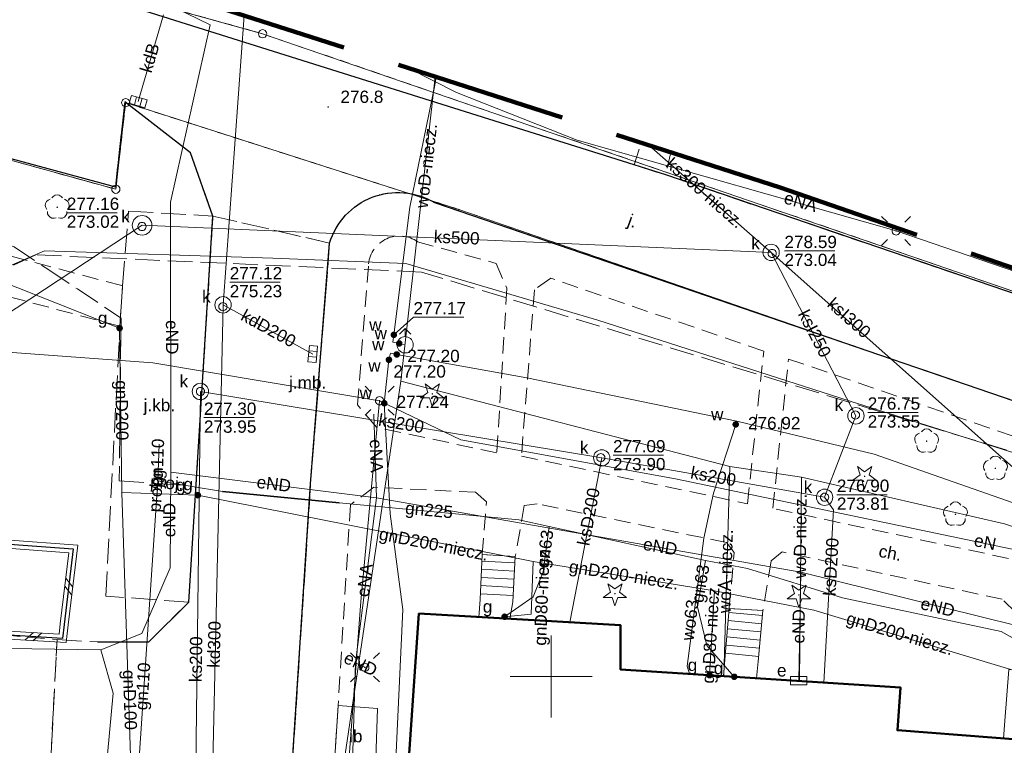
# Model space of a CAD drawing. Extents: x 0 to 6569664, y 0 to 5584502.
# Tile 46 of 64: x 6568418 to 6568478, y 5584196 to 5584240. Entities that reach past the tile are written whole.
import ezdxf
from ezdxf.enums import TextEntityAlignment as Align

# ---------------------------------------------------------------- set-up
doc = ezdxf.new("R2010")
doc.units = 0
for name, pattern in [('PRZER1-1', [1, 0.5, -0.5]), ('PRZER2-1', [1.5, 1, -0.5]), ('PRZER3-1', [2, 1.5, -0.5])]:
    doc.linetypes.add(name, pattern=pattern)
doc.layers.get('0').update_dxf_attribs({"linetype": 'CONTINUOUS'})
for name, color, linetype, lineweight in [('EGBS', 7, 'CONTINUOUS', 18), ('EGBU', 7, 'CONTINUOUS', 50), ('EGDE', 7, 'CONTINUOUS', 18), ('EGPG', 7, 'CONTINUOUS', 18), ('GUPPRZ_O', 7, 'CONTINUOUS', 18), ('OTDI', 7, 'CONTINUOUS', 18), ('OTDI_O', 7, 'CONTINUOUS', 18), ('OTDM', 7, 'CONTINUOUS', 25), ('OTDN', 7, 'CONTINUOUS', 18), ('OTKC', 7, 'CONTINUOUS', 18), ('OTKC_O', 7, 'CONTINUOUS', 18), ('OTKJ', 7, 'CONTINUOUS', 18), ('OTKJ_O', 7, 'CONTINUOUS', 18), ('OTKK', 7, 'CONTINUOUS', 25), ('OTRN', 7, 'CONTINUOUS', 13), ('OTRN_O', 7, 'CONTINUOUS', 13), ('ramka sekcji', 7, 'CONTINUOUS', 18), ('SUEO', 7, 'CONTINUOUS', 18), ('SULO', 7, 'CONTINUOUS', 35), ('SUPK', 7, 'CONTINUOUS', 18), ('SUPW', 7, 'CONTINUOUS', 18), ('SUPW_O', 7, 'CONTINUOUS', 18), ('zakres', 6, 'PRZER3-1', 106)]:
    doc.layers.add(name, color=color, linetype=linetype, lineweight=lineweight)
for name, color, linetype, lineweight, true_color in [('EGUG', 7, 'CONTINUOUS', 18, 0x008000), ('OTZG', 7, 'CONTINUOUS', 18, 0x008000), ('OTZL', 7, 'CONTINUOUS', 18, 0x008000), ('SUEP', 1, 'CONTINUOUS', 18, 0xff0000), ('SUEP_O', 1, 'CONTINUOUS', 18, 0xff0000), ('SUES', 1, 'CONTINUOUS', 18, 0xff0000), ('SUES_O', 1, 'CONTINUOUS', 18, 0xff0000), ('SUGP', 7, 'CONTINUOUS', 18, 0xbfbf00), ('SUGP_O', 7, 'CONTINUOUS', 18, 0xbfbf00), ('SUGU', 7, 'CONTINUOUS', 18, 0xbfbf00), ('SUGU_O', 7, 'CONTINUOUS', 18, 0xbfbf00), ('SUGW', 7, 'CONTINUOUS', 18, 0xbfbf00), ('SUGW_O', 7, 'CONTINUOUS', 18, 0xbfbf00), ('SUKK', 7, 'CONTINUOUS', 18, 0x803300), ('SUKP', 7, 'CONTINUOUS', 18, 0x803300), ('SUKP_O', 7, 'CONTINUOUS', 18, 0x803300), ('SUWH', 5, 'CONTINUOUS', 18, 0x0000ff), ('SUWP', 5, 'CONTINUOUS', 18, 0x0000ff), ('SUWP_O', 5, 'CONTINUOUS', 18, 0x0000ff), ('SUWW', 5, 'CONTINUOUS', 18, 0x0000ff), ('SUWW_O', 5, 'CONTINUOUS', 18, 0x0000ff)]:
    doc.layers.add(name, color=color, linetype=linetype, lineweight=lineweight, true_color=true_color)
doc.styles.add('Arial', font='arial.ttf')

# ---------------------------------------------------------------- blocks, each defined once
blk = doc.blocks.new('D_GSPRDL1')
blk.add_hatch(color=0).paths.add_polyline_path([(0, -0.045), (0.013906, -0.042798), (0.02645, -0.036406), (0.036406, -0.02645), (0.042798, -0.013906), (0.045, 0), (0.042798, 0.013906), (0.036406, 0.02645), (0.02645, 0.036406), (0.013906, 0.042798), (0, 0.045), (-0.013906, 0.042798), (-0.02645, 0.036406), (-0.036406, 0.02645), (-0.042798, 0.013906), (-0.045, 0), (-0.042798, -0.013906), (-0.036406, -0.02645), (-0.02645, -0.036406), (-0.013906, -0.042798)])
at = {"color": 0}
for points in [[(-0.324277, 0.563333), (-0.240553, 0.662679), (-0.127956, 0.727494), (0, 0.75), (0.127956, 0.727494), (0.240553, 0.662679), (0.324277, 0.563333)], [(-0.635969, -0.134326), (-0.70458, -0.024001), (-0.731429, 0.103115), (-0.713292, 0.231763), (-0.652348, 0.346501), (-0.55591, 0.433559), (-0.435555, 0.482485)], [(0.435555, 0.482485), (0.55591, 0.433559), (0.652348, 0.346501), (0.713292, 0.231763), (0.731429, 0.103115), (0.70458, -0.024001), (0.635969, -0.134326)], [(-0.068773, -0.646351), (-0.194901, -0.677512), (-0.324092, -0.663766), (-0.440839, -0.606763), (-0.531129, -0.513345), (-0.584125, -0.394725), (-0.593465, -0.265141)], [(0.593465, -0.265141), (0.584125, -0.394725), (0.531129, -0.513345), (0.440839, -0.606763), (0.324092, -0.663766), (0.194901, -0.677512), (0.068773, -0.646351)]]:
    blk.add_lwpolyline(points, dxfattribs=at)
blk = doc.blocks.new('D_GSPRDI1')
blk.add_hatch(color=0).paths.add_polyline_path([(0, -0.045), (0.013906, -0.042798), (0.02645, -0.036406), (0.036406, -0.02645), (0.042798, -0.013906), (0.045, 0), (0.042798, 0.013906), (0.036406, 0.02645), (0.02645, 0.036406), (0.013906, 0.042798), (0, 0.045), (-0.013906, 0.042798), (-0.02645, 0.036406), (-0.036406, 0.02645), (-0.042798, 0.013906), (-0.045, 0), (-0.042798, -0.013906), (-0.036406, -0.02645), (-0.02645, -0.036406), (-0.013906, -0.042798)])
at = {"color": 0}
blk.add_lwpolyline([(0.272471, 0.088531), (0.713338, -0.231778), (0.168396, -0.231778), (0, -0.750048), (-0.168396, -0.231778), (-0.713338, -0.231778), (-0.272471, 0.088531), (-0.440867, 0.606801), (0, 0.286493), (0.440867, 0.606801)], close=True, dxfattribs=at)
blk = doc.blocks.new('D_GSPWPN1')
blk.add_hatch(color=0).paths.add_polyline_path([(-0.045, 0), (-0.043467, -0.011647), (-0.038971, -0.0225), (-0.03182, -0.03182), (-0.0225, -0.038971), (-0.011647, -0.043467), (0, -0.045), (0.011647, -0.043467), (0.0225, -0.038971), (0.03182, -0.03182), (0.038971, -0.0225), (0.043467, -0.011647), (0.045, 0), (0.043467, 0.011647), (0.038971, 0.0225), (0.03182, 0.03182), (0.0225, 0.038971), (0.011647, 0.043467), (0, 0.045), (-0.011647, 0.043467), (-0.0225, 0.038971), (-0.03182, 0.03182), (-0.038971, 0.0225), (-0.043467, 0.011647)])
blk = doc.blocks.new('D_GUPWZA1')
blk.add_hatch(color=0).paths.add_polyline_path([(-0.2, 0), (-0.193185, -0.051764), (-0.173205, -0.1), (-0.141421, -0.141421), (-0.1, -0.173205), (-0.051764, -0.193185), (0, -0.2), (0.051764, -0.193185), (0.1, -0.173205), (0.141421, -0.141421), (0.173205, -0.1), (0.193185, -0.051764), (0.2, 0), (0.193185, 0.051764), (0.173205, 0.1), (0.141421, 0.141421), (0.1, 0.173205), (0.051764, 0.193185), (0, 0.2), (-0.051764, 0.193185), (-0.1, 0.173205), (-0.141421, 0.141421), (-0.173205, 0.1), (-0.193185, 0.051764)])
blk = doc.blocks.new('D_GUPESE1')
at = {"color": 0}
blk.add_lwpolyline([(-0.5, -0.25), (-0.5, 0.25), (0.5, 0.25), (0.5, -0.25)], close=True, dxfattribs=at)
blk = doc.blocks.new('D_GUPIWZ1_1')
at = {"color": 0}
blk.add_lwpolyline([(0, 0.25), (0.064705, 0.241481), (0.125, 0.216506), (0.176777, 0.176777), (0.216506, 0.125), (0.241481, 0.064705), (0.25, 0), (0.241481, -0.064705), (0.216506, -0.125), (0.176777, -0.176777), (0.125, -0.216506), (0.064705, -0.241481), (0, -0.25), (-0.064705, -0.241481), (-0.125, -0.216506), (-0.176777, -0.176777), (-0.216506, -0.125), (-0.241481, -0.064705), (-0.25, 0), (-0.241481, 0.064705), (-0.216506, 0.125), (-0.176777, 0.176777), (-0.125, 0.216506), (-0.064705, 0.241481)], close=True, dxfattribs=at)
blk = doc.blocks.new('D_GUPKKS1')
at = {"color": 0}
blk.add_lwpolyline([(0.5, -0.25), (-0.5, -0.25), (-0.5, 0.25), (0.5, 0.25)], close=True, dxfattribs=at)
for points in [[(-0.175, -0.25), (-0.175, 0.25)], [(0.175, -0.25), (0.175, 0.25)]]:
    blk.add_lwpolyline(points, dxfattribs=at)
blk = doc.blocks.new('D_GUPWDT1')
at = {"color": 0}
for points in [[(-0.353553, 0.646447), (0, 1), (0.353553, 0.646447)], [(0, 0.5), (0, 1)]]:
    blk.add_lwpolyline(points, dxfattribs=at)
blk.add_lwpolyline([(0, 0.5), (0.086824, 0.492404), (0.17101, 0.469846), (0.25, 0.433013), (0.321394, 0.383022), (0.383022, 0.321394), (0.433013, 0.25), (0.469846, 0.17101), (0.492404, 0.086824), (0.5, 0), (0.492404, -0.086824), (0.469846, -0.17101), (0.433013, -0.25), (0.377875, -0.32743), (0.309079, -0.393027), (0.229113, -0.444418), (0.140866, -0.479746), (0.047528, -0.497736), (-0.047528, -0.497736), (-0.140866, -0.479746), (-0.229113, -0.444418), (-0.309079, -0.393027), (-0.377875, -0.32743), (-0.433013, -0.25), (-0.4725, -0.163534), (-0.494911, -0.071157), (-0.499434, 0.023791), (-0.485906, 0.117879), (-0.454816, 0.207708), (-0.407288, 0.290028), (-0.34504, 0.361867), (-0.27032, 0.420627), (-0.185831, 0.464184), (-0.094626, 0.490964)], close=True, dxfattribs=at)
blk = doc.blocks.new('D_GUPGZA1')
blk.add_hatch(color=0).paths.add_polyline_path([(-0.2, 0), (-0.193185, -0.051764), (-0.173205, -0.1), (-0.141421, -0.141421), (-0.1, -0.173205), (-0.051764, -0.193185), (0, -0.2), (0.051764, -0.193185), (0.1, -0.173205), (0.141421, -0.141421), (0.173205, -0.1), (0.193185, -0.051764), (0.2, 0), (0.193185, 0.051764), (0.173205, 0.1), (0.141421, 0.141421), (0.1, 0.173205), (0.051764, 0.193185), (0, 0.2), (-0.051764, 0.193185), (-0.1, 0.173205), (-0.141421, 0.141421), (-0.173205, 0.1), (-0.193185, 0.051764)])
blk = doc.blocks.new('D_GUPGUT1')
blk.add_hatch(color=0).paths.add_polyline_path([(-0.2, 0), (-0.193185, -0.051764), (-0.173205, -0.1), (-0.141421, -0.141421), (-0.1, -0.173205), (-0.051764, -0.193185), (0, -0.2), (0.051764, -0.193185), (0.1, -0.173205), (0.141421, -0.141421), (0.173205, -0.1), (0.193185, -0.051764), (0.2, 0), (0.193185, 0.051764), (0.173205, 0.1), (0.141421, 0.141421), (0.1, 0.173205), (0.051764, 0.193185), (0, 0.2), (-0.051764, 0.193185), (-0.1, 0.173205), (-0.141421, 0.141421), (-0.173205, 0.1), (-0.193185, 0.051764)])
blk = doc.blocks.new('D_GEPPGD1_1')
at = {"color": 0}
blk.add_lwpolyline([(0, 0.25), (0.077254, 0.237764), (0.146946, 0.202254), (0.202254, 0.146946), (0.237764, 0.077254), (0.25, 0), (0.237764, -0.077254), (0.202254, -0.146946), (0.146946, -0.202254), (0.077254, -0.237764), (0, -0.25), (-0.077254, -0.237764), (-0.146946, -0.202254), (-0.202254, -0.146946), (-0.237764, -0.077254), (-0.25, 0), (-0.237764, 0.077254), (-0.202254, 0.146946), (-0.146946, 0.202254), (-0.077254, 0.237764)], close=True, dxfattribs=at)
blk = doc.blocks.new('D_GEPPGD1_2')
blk.add_hatch(color=0).paths.add_polyline_path([(0, -0.045), (0.013906, -0.042798), (0.02645, -0.036406), (0.036406, -0.02645), (0.042798, -0.013906), (0.045, 0), (0.042798, 0.013906), (0.036406, 0.02645), (0.02645, 0.036406), (0.013906, 0.042798), (0, 0.045), (-0.013906, 0.042798), (-0.02645, 0.036406), (-0.036406, 0.02645), (-0.042798, 0.013906), (-0.045, 0), (-0.042798, -0.013906), (-0.036406, -0.02645), (-0.02645, -0.036406), (-0.013906, -0.042798)])
blk = doc.blocks.new('D_ODTN_1')
at = {"color": 0}
for points in [[(-0.5, -0.25), (0, 0.25)], [(0, -0.25), (0.5, 0.25)]]:
    blk.add_lwpolyline(points, dxfattribs=at)
blk = doc.blocks.new('D_GUPELA2')
blk.add_hatch(color=0).paths.add_polyline_path([(-0.001087, 0.044987), (0.011881, 0.043403), (0.021281, 0.03965), (0.030065, 0.033482), (0.038133, 0.023893), (0.043117, 0.012881), (0.044986, 0.001113), (0.044323, -0.007777), (0.040557, -0.019497), (0.033417, -0.030138), (0.024849, -0.037517), (0.013788, -0.042836), (0.002013, -0.044955), (-0.00982, -0.043916), (-0.020466, -0.040077), (-0.029541, -0.033946), (-0.036867, -0.025804), (-0.04187, -0.01649), (-0.04461, -0.005909), (-0.044532, 0.006476), (-0.041285, 0.017903), (-0.034764, 0.028574), (-0.024479, 0.03776), (-0.013449, 0.042943)])
at = {"color": 0}
for points in [[(-0.883883, 0.883883), (-0.53033, 0.53033)], [(0.883883, 0.883883), (0.53033, 0.53033)], [(-0.883883, -0.883883), (-0.53033, -0.53033)], [(0.883883, -0.883883), (0.53033, -0.53033)]]:
    blk.add_lwpolyline(points, dxfattribs=at)
blk = doc.blocks.new('D_GUPELA1')
at = {"color": 0}
blk.add_lwpolyline([(0, 0.25), (0.064705, 0.241481), (0.125, 0.216506), (0.176777, 0.176777), (0.216506, 0.125), (0.241481, 0.064705), (0.25, 0), (0.241481, -0.064705), (0.216506, -0.125), (0.176777, -0.176777), (0.125, -0.216506), (0.064705, -0.241481), (0, -0.25), (-0.064705, -0.241481), (-0.125, -0.216506), (-0.176777, -0.176777), (-0.216506, -0.125), (-0.241481, -0.064705), (-0.25, 0), (-0.241481, 0.064705), (-0.216506, 0.125), (-0.176777, 0.176777), (-0.125, 0.216506), (-0.064705, 0.241481)], close=True, dxfattribs=at)

msp = doc.modelspace()

# ---------------------------------------------------------------- linework, layer by layer
at = {"layer": 'EGBS', "linetype": 'Continuous', "lineweight": 18, "elevation": 10.18}
for points in [[(6568445.79, 5584207.45), (6568447.81, 5584207.33), (6568447.66, 5584204.55), (6568447.48422, 5584203.52359), (6568445.5819, 5584203.63177), (6568445.66, 5584204.7)], [(6568460.88, 5584204.15), (6568462.94, 5584204.04), (6568462.65, 5584200.91), (6568462.55593, 5584199.89473), (6568460.53621, 5584200.02457), (6568460.62, 5584201.03)], [(6568477.96, 5584200.42), (6568479.99, 5584200.25), (6568479.69, 5584197.17), (6568479.64, 5584196.09), (6568477.63, 5584196.22), (6568477.71, 5584197.29)]]:
    msp.add_lwpolyline(points, close=True, dxfattribs=at)
for points in [[(6568447.78888, 5584206.93855), (6568445.77097, 5584207.04743)], [(6568447.76194, 5584206.43927), (6568445.74736, 5584206.54797)], [(6568447.70806, 5584205.44073), (6568445.70014, 5584205.54907)], [(6568447.735, 5584205.94), (6568445.72375, 5584206.04852)], [(6568447.68112, 5584204.94145), (6568445.67653, 5584205.04961)], [(6568462.91032, 5584203.71967), (6568460.85997, 5584203.90964)], [(6568462.86419, 5584203.2218), (6568460.81845, 5584203.41134)], [(6568462.81806, 5584202.72393), (6568460.77692, 5584202.91305)], [(6568462.72581, 5584201.7282), (6568460.69387, 5584201.91646)], [(6568462.77194, 5584202.22607), (6568460.7354, 5584202.41476)], [(6568462.67968, 5584201.23033), (6568460.65235, 5584201.41817)]]:
    msp.add_lwpolyline(points, dxfattribs=at)
at = {"layer": 'EGBU', "linetype": 'Continuous', "lineweight": 50, "elevation": 10.18}
msp.add_lwpolyline([(6568453.58, 5584191.53), (6568441.13, 5584192.33), (6568441.92, 5584203.84), (6568454.23, 5584203.14), (6568454.23, 5584200.43), (6568471.34, 5584199.33), (6568471.15, 5584196.72), (6568488.44, 5584195.38), (6568487.7, 5584184.03), (6568470.5, 5584185.15), (6568470.65, 5584187.72), (6568453.47, 5584188.91)], close=True, dxfattribs=at)
at = {"layer": 'EGDE', "linetype": 'Continuous', "elevation": 10.22}
for points in [[(6568361.59535, 5584252.09289), (6568363.17294, 5584258.49371), (6568384.10967, 5584252.66302), (6568404.05262, 5584247.11955), (6568410.12476, 5584245.43766), (6568432.37614, 5584239.25389), (6568501.01473, 5584215.71647), (6568547.15443, 5584199.71974), (6568592.68513, 5584183.94093)], [(6568592.25665, 5584177.2623), (6568569.37207, 5584185.2949), (6568567.841, 5584180.71483), (6568531.58972, 5584193.78874), (6568532.79584, 5584197.9746), (6568444.36545, 5584228.51754), (6568424.00977, 5584235.04577), (6568423.40791, 5584229.7576), (6568390.77944, 5584238.75789), (6568391.9359, 5584243.69317), (6568384.82038, 5584245.63164), (6568365.64994, 5584250.98505), (6568361.59535, 5584252.09289)], [(6568547.15443, 5584199.71974), (6568501.01473, 5584215.71647), (6568432.37614, 5584239.25389), (6568410.12476, 5584245.43766), (6568410.56468, 5584246.69046)], [(6568384.82038, 5584245.63164), (6568391.9359, 5584243.69317), (6568390.77944, 5584238.75789), (6568423.40791, 5584229.7576), (6568424.00977, 5584235.04577), (6568444.36545, 5584228.51754), (6568532.79584, 5584197.9746), (6568531.58972, 5584193.78874), (6568567.841, 5584180.71483), (6568569.37207, 5584185.2949), (6568592.25665, 5584177.2623)]]:
    msp.add_lwpolyline(points, dxfattribs=at)
at = {"layer": 'EGUG', "linetype": 'PRZER1-1', "lineweight": 18, "elevation": 10.08}
for points in [[(6568324.88408, 5584271.82788), (6568324.82072, 5584271.63057), (6568327.2348, 5584269.00147), (6568331.69773, 5584267.24884), (6568363.17294, 5584258.49371), (6568384.10967, 5584252.66302), (6568404.05262, 5584247.11955), (6568410.12476, 5584245.43766), (6568432.37614, 5584239.25389), (6568501.01473, 5584215.71647), (6568547.15443, 5584199.71974), (6568592.68513, 5584183.94093)], [(6568592.68513, 5584183.94093), (6568547.15443, 5584199.71974), (6568501.01473, 5584215.71647), (6568432.37614, 5584239.25389), (6568410.12476, 5584245.43766), (6568404.05262, 5584247.11955), (6568384.10967, 5584252.66302), (6568363.17294, 5584258.49371)], [(6568592.25665, 5584177.2623), (6568569.37207, 5584185.2949), (6568567.841, 5584180.71483), (6568531.58972, 5584193.78874), (6568532.79584, 5584197.9746), (6568444.36545, 5584228.51754), (6568424.00977, 5584235.04577), (6568423.40791, 5584229.7576), (6568390.77944, 5584238.75789), (6568391.9359, 5584243.69317)], [(6568391.9359, 5584243.69317), (6568390.77944, 5584238.75789), (6568423.40791, 5584229.7576), (6568424.00977, 5584235.04577), (6568444.36545, 5584228.51754), (6568532.79584, 5584197.9746), (6568531.58972, 5584193.78874), (6568567.841, 5584180.71483), (6568569.37207, 5584185.2949), (6568592.25665, 5584177.2623)]]:
    msp.add_lwpolyline(points, dxfattribs=at)
at = {"layer": 'GUPPRZ_O', "linetype": 'Continuous', "lineweight": 13, "elevation": 10.8, "flags": 128}
for points in [[(6568420.41434, 5584228.32452), (6568423.49434, 5584228.32452)], [(6568464.25282, 5584225.99296), (6568467.33282, 5584225.99296)], [(6568430.36744, 5584224.08469), (6568433.44744, 5584224.08469)], [(6568440.39381, 5584220.86578), (6568441.59277, 5584221.9437), (6568444.67277, 5584221.9437)], [(6568428.79028, 5584215.8078), (6568431.87028, 5584215.8078)], [(6568469.34, 5584216.12554), (6568472.42, 5584216.12554)], [(6568453.78287, 5584213.51711), (6568456.86287, 5584213.51711)], [(6568467.45498, 5584211.10315), (6568470.53498, 5584211.10315)]]:
    msp.add_lwpolyline(points, dxfattribs=at)
at = {"layer": 'OTDI', "linetype": 'Continuous', "lineweight": 18, "elevation": 10.18}
msp.add_lwpolyline([(6568436.99, 5584198.23), (6568439.39, 5584198.04), (6568439.27, 5584194.36), (6568436.75, 5584194.45)], close=True, dxfattribs=at)
at = {"layer": 'OTDM', "linetype": 'Continuous', "lineweight": 25, "elevation": 10.18}
msp.add_lwpolyline([(6568416.56, 5584202.54), (6568414.11, 5584202.61), (6568411.99, 5584202.79), (6568412.46, 5584208.41), (6568420.81, 5584207.79), (6568420.26, 5584203.18), (6568420.16, 5584202.33)], close=True, dxfattribs=at)
at = {"layer": 'OTDN', "linetype": 'Continuous', "lineweight": 18, "elevation": 10.18}
for points in [[(6568414.08885, 5584202.3609), (6568411.72006, 5584202.56202), (6568412.23151, 5584208.67765), (6568421.08921, 5584208.01996), (6568420.50826, 5584203.15059), (6568420.38075, 5584202.0667), (6568416.54544, 5584202.29042)], [(6568414.13115, 5584202.8591), (6568412.25994, 5584203.01798), (6568412.68849, 5584208.14235), (6568420.53079, 5584207.56004), (6568420.01174, 5584203.20941), (6568419.93925, 5584202.5933), (6568416.57456, 5584202.78958)]]:
    msp.add_lwpolyline(points, dxfattribs=at)
at = {"layer": 'OTKC', "linetype": 'PRZER2-1', "lineweight": 18, "elevation": 10.18}
for points in [[(6568382.22, 5584234.88), (6568423.82, 5584223.86), (6568423.66, 5584221.39), (6568381.25, 5584232.71), (6568408.15, 5584203.81), (6568408.46, 5584207.94), (6568410.54, 5584207.79), (6568410.06, 5584202.33), (6568414.02, 5584202.18), (6568414.11, 5584202.61), (6568416.56, 5584202.54), (6568419.82, 5584202.25), (6568419.37, 5584193.7), (6568415.98053, 5584193.90721), (6568416.02, 5584194.59), (6568414.09, 5584194.7), (6568408.16, 5584195.02), (6568398.1, 5584194.36), (6568391.74, 5584192.85), (6568384.64, 5584190.12), (6568371.93, 5584183.8)], [(6568455.08, 5584231.25), (6568455.48951, 5584232.59611)], [(6568457.31196, 5584232.01152), (6568457, 5584230.63), (6568455.08, 5584231.25)], [(6568478.37, 5584203.92), (6568477.56, 5584204.72), (6568464.11, 5584207.61), (6568463.45, 5584207.06), (6568462.94, 5584204.04), (6568460.88, 5584204.15), (6568461.18, 5584207.57), (6568460.72, 5584208.18), (6568449.14, 5584210.55), (6568448.36, 5584210.45), (6568447.81, 5584207.33), (6568445.79, 5584207.45), (6568446.06, 5584210.67), (6568445.39, 5584211.25), (6568439.17, 5584211.56), (6568437.74, 5584210.49), (6568436.99, 5584198.23), (6568436.75, 5584194.45)]]:
    msp.add_lwpolyline(points, dxfattribs=at)
msp.add_lwpolyline([(6568432.76, 5584172.63), (6568435.31, 5584211.76), (6568436.47, 5584226.47, -0.48575719), (6568442.88, 5584228.95), (6568499.5, 5584209.57)], format="xyb", dxfattribs=at)
msp.add_lwpolyline([(6568446.64, 5584225.23), (6568447.3, 5584223.71), (6568446.69, 5584213.66), (6568439.33, 5584215.22), (6568438.17, 5584216.59), (6568438.85, 5584225.2, -0.57475611), (6568441.84, 5584226.55)], format="xyb", close=True, dxfattribs=at)
for points in [[(6568449.99, 5584224.32), (6568448.98, 5584223.62), (6568448.19, 5584213.46), (6568461.99, 5584210.55), (6568462.99, 5584219.87)], [(6568464.5, 5584219.39), (6568480.25, 5584213.99), (6568479.4, 5584206.9), (6568463.54, 5584210.27)]]:
    msp.add_lwpolyline(points, close=True, dxfattribs=at)
at = {"layer": 'OTKJ', "linetype": 'PRZER3-1', "lineweight": 18, "elevation": 10.18}
msp.add_lwpolyline([(6568324.63601, 5584271.90472), (6568325.01, 5584271.29), (6568326.48, 5584269.47), (6568327.65, 5584268.64), (6568329.49, 5584267.76), (6568331.28, 5584267.12), (6568332.07, 5584266.92), (6568359.08, 5584259.49), (6568361.58, 5584258.81), (6568397.87, 5584248.6), (6568413.84, 5584244.22), (6568455.08, 5584231.25), (6568457, 5584230.63), (6568498.55, 5584216.47), (6568500.09, 5584215.97), (6568537.39, 5584203.09), (6568547.32, 5584199.53), (6568592.6869, 5584183.96856)], dxfattribs=at)
for points in [[(6568533.24, 5584193.25), (6568531.55, 5584193.82), (6568532.82, 5584198.02), (6568519.22, 5584202.68), (6568505.31, 5584207.06), (6568502.26, 5584208.44), (6568499.5, 5584209.57), (6568442.88, 5584228.95, 0.48575719), (6568436.47, 5584226.47), (6568429.34, 5584228.12), (6568427.97, 5584231.99), (6568423.96, 5584235.1), (6568423.38, 5584229.9), (6568390.81, 5584238.73), (6568392.17, 5584243.79)], [(6568425.11, 5584159.08), (6568426.59, 5584183.83, 0.11287618), (6568426.3, 5584188.05, 0.11767368), (6568424.96, 5584190.79, 0.16030076), (6568419.37, 5584193.7), (6568419.82, 5584202.25), (6568422.29, 5584202.11), (6568425.42, 5584202.12), (6568427.86, 5584204.54), (6568429.34, 5584228.12), (6568436.47, 5584226.47), (6568435.31, 5584211.76), (6568432.76, 5584172.63), (6568433.11, 5584170.79), (6568434.84, 5584168.25), (6568439.02, 5584162.95), (6568441.31, 5584162.24)]]:
    msp.add_lwpolyline(points, format="xyb", dxfattribs=at)
msp.add_lwpolyline([(6568427.86, 5584204.54), (6568422.8, 5584204.91), (6568423.66, 5584221.39), (6568423.82, 5584223.86), (6568424.19, 5584228.42), (6568429.34, 5584228.12)], close=True, dxfattribs=at)
at = {"layer": 'OTKK', "linetype": 'Continuous', "lineweight": 25, "elevation": 10.18}
for points in [[(6568539.15682, 5584203.88131, -0.08520069), (6568537.39, 5584203.09), (6568500.09, 5584215.97), (6568498.55, 5584216.47), (6568457, 5584230.63), (6568455.08, 5584231.25), (6568413.84, 5584244.22, -0.22495395), (6568411.27336, 5584246.48884)], [(6568436.47, 5584226.47, -0.48575719), (6568442.88, 5584228.95), (6568499.5, 5584209.57), (6568502.26, 5584208.44), (6568505.31, 5584207.06), (6568507.65, 5584204.8), (6568508.65, 5584199.4), (6568507.32, 5584175.37), (6568505.45, 5584174.48), (6568503.53, 5584140.77), (6568505.24, 5584139.54), (6568504.73, 5584127.9), (6568504.79, 5584122.65, 0.08997537), (6568506.61, 5584118.23, 0.21509551), (6568514.58, 5584112.84), (6568518.41, 5584112.57, 0.06950968), (6568522.62, 5584114.07, 0.13495358), (6568527.22, 5584117.66, 0.05243036), (6568528.58, 5584120.07, 0.08477307), (6568529.58, 5584123.78, 0.19005271), (6568527.44, 5584131.44), (6568512.64, 5584151), (6568511.13, 5584153.58), (6568510.51, 5584157.83)]]:
    msp.add_lwpolyline(points, format="xyb", dxfattribs=at)
for points in [[(6568371.42, 5584132.69), (6568369.75, 5584134.5), (6568369.6, 5584141.29), (6568369.74, 5584143.83), (6568371.93, 5584183.8), (6568372.02, 5584185.07), (6568374.88, 5584234.01), (6568375.15, 5584238.95), (6568378.78, 5584243.97), (6568384.91, 5584245.63), (6568392.17, 5584243.79), (6568390.81, 5584238.73), (6568423.38, 5584229.9)], [(6568422.29, 5584202.11), (6568425.42, 5584202.12), (6568427.86, 5584204.54), (6568429.34, 5584228.12), (6568427.97, 5584231.99), (6568423.96, 5584235.1), (6568423.38, 5584229.9)], [(6568441.31, 5584162.24), (6568439.02, 5584162.95), (6568434.84, 5584168.25), (6568433.11, 5584170.79), (6568432.76, 5584172.63), (6568435.31, 5584211.76), (6568436.47, 5584226.47)]]:
    msp.add_lwpolyline(points, dxfattribs=at)
at = {"layer": 'ramka sekcji'}
for q in [(6568450, 5584202.5), (6568447.5, 5584200), (6568450, 5584197.5), (6568452.5, 5584200)]:
    msp.add_line((6568450, 5584200), q, dxfattribs=at)
at = {"layer": 'SUEP', "linetype": 'Continuous', "lineweight": 18, "elevation": 10.14}
for points in [[(6568412.63014, 5584245.80997), (6568413.54103, 5584245.12566), (6568424.26865, 5584242.19265), (6568429.17892, 5584239.79573), (6568426.75233, 5584228.96864), (6568426.77906, 5584212.46871)], [(6568441.28432, 5584237.15269), (6568444.22328, 5584235.66626), (6568451.60141, 5584232.7511), (6568471.07428, 5584227.21158), (6568488.85402, 5584221.1302), (6568495.7831, 5584218.87726)], [(6568407.86353, 5584190.77627), (6568406.83, 5584190.83), (6568407.18, 5584195.59), (6568410.57, 5584195.55), (6568411.44, 5584209.05), (6568413.03, 5584223.39), (6568419.06, 5584225.99), (6568433, 5584225.54), (6568441.12, 5584225.23), (6568452.86, 5584221.77), (6568468.78, 5584216.66), (6568482.08, 5584212.45), (6568486.27, 5584207.38), (6568505.27, 5584202.34), (6568518.12, 5584196.32), (6568521.41, 5584193.85), (6568523.2, 5584193.01), (6568524.4, 5584192.89), (6568525.82, 5584191.88), (6568529.61, 5584190.64), (6568533.66, 5584190.36)], [(6568439.52, 5584216.84), (6568425.67, 5584219.15), (6568408.19, 5584220.44), (6568406.7, 5584209.04), (6568406.21, 5584197.42), (6568399, 5584197.62), (6568374.11, 5584198.6), (6568363.05, 5584199.47)], [(6568439.52, 5584216.84), (6568438.38, 5584204.58), (6568436.53, 5584179.9)], [(6568439.52, 5584216.84), (6568444.49, 5584214.45), (6568457.59, 5584212.08), (6568495.41, 5584204.18), (6568494.52, 5584197.5), (6568504.68, 5584190.79), (6568513.84, 5584184.74)], [(6568439.16607, 5584216.02959), (6568439.3322, 5584210.90133)], [(6568426.77906, 5584212.46871), (6568426.73421, 5584206.63968), (6568424.99196, 5584202.61592), (6568422.50324, 5584201.63709)], [(6568426.77906, 5584212.46871), (6568439.3322, 5584210.90133)], [(6568439.3322, 5584210.90133), (6568438.0419, 5584200.83393), (6568437.44292, 5584180.58466)], [(6568439.3322, 5584210.90133), (6568465.25656, 5584206.36902)], [(6568465.25656, 5584206.36902), (6568465.13, 5584199.75)], [(6568465.25656, 5584206.36902), (6568489.33535, 5584200.40503), (6568490.7756, 5584199.22999), (6568490.68977, 5584187.18), (6568493.04297, 5584185.78845), (6568501.12868, 5584184.61655), (6568513.27859, 5584181.74688)], [(6568422.50324, 5584201.63709), (6568412.62403, 5584201.7635), (6568411.31808, 5584200.7436), (6568411.24753, 5584194.14042)], [(6568422.50324, 5584201.63709), (6568423.24357, 5584198.99012), (6568421.89198, 5584184.21356)], [(6568438.62321, 5584200.56002), (6568438.0419, 5584200.83393)]]:
    msp.add_lwpolyline(points, dxfattribs=at)
at = {"layer": 'SUEP', "linetype": 'PRZER3-1', "lineweight": 18, "elevation": 10.14}
msp.add_lwpolyline([(6568560.58238, 5584136.31089), (6568560.7851, 5584142.19097), (6568567.55885, 5584142.33769), (6568569.72241, 5584174.7728), (6568568.75268, 5584175.93585), (6568566.54485, 5584176.9986), (6568520.37363, 5584194.58131), (6568501.89491, 5584203.47687), (6568485.93649, 5584207.97701), (6568481.66183, 5584212.65942), (6568442.07302, 5584224.70259), (6568418.51306, 5584225.75311), (6568412.04865, 5584222.77544), (6568410.68147, 5584195.95969), (6568396.48012, 5584196.06005), (6568395.09975, 5584194.7798), (6568393.23664, 5584142.88399), (6568393.16457, 5584107.22146), (6568387.31217, 5584102.15403)], dxfattribs=at)
at = {"layer": 'SUGP', "linetype": 'Continuous', "lineweight": 18, "elevation": 10.14}
for points in [[(6568310.9218, 5584266.40661), (6568311.79, 5584265.93), (6568312.82682, 5584265.48509), (6568320.4382, 5584261.80319), (6568356.46613, 5584247.86126), (6568363.1055, 5584245.2923), (6568423.64071, 5584221.27212), (6568423.77004, 5584211.23905)], [(6568425.98, 5584211.95), (6568426.06, 5584214.19)], [(6568424.22, 5584184.8), (6568424.28, 5584186.84), (6568425.98, 5584211.95)], [(6568425.98, 5584211.95), (6568429.92, 5584211.3), (6568437.05, 5584210.6), (6568448.03, 5584209.57), (6568449.89, 5584209.16), (6568459.44, 5584207.08), (6568461.99, 5584206.59), (6568467.8, 5584204.8), (6568477.5, 5584202.75), (6568482.86, 5584199.76), (6568488.95, 5584196.95), (6568492.92, 5584194.23), (6568502.76, 5584190.94)], [(6568423.77004, 5584211.23905), (6568424.62, 5584185.89), (6568424.63, 5584185.65), (6568424.58, 5584184.55)], [(6568423.77004, 5584211.23905), (6568428.42, 5584211.07), (6568448.89418, 5584207.02456), (6568459.9782, 5584205.22328), (6568466.05581, 5584204.05875), (6568480.44562, 5584199.71968), (6568502.63657, 5584191.15906)], [(6568449.89, 5584209.16), (6568449.51, 5584206.4), (6568448.91, 5584204.86), (6568447.16, 5584203.65)], [(6568448.89418, 5584207.02456), (6568448.77509, 5584203.81297), (6568447.16, 5584203.65)], [(6568459.44, 5584207.08), (6568458.95, 5584204.25), (6568459.51, 5584201.9), (6568461.18891, 5584199.98261)], [(6568459.9782, 5584205.22328), (6568459.6788, 5584200.0797)]]:
    msp.add_lwpolyline(points, dxfattribs=at)
at = {"layer": 'SUGP', "linetype": 'PRZER3-1', "lineweight": 18, "elevation": 10.14}
for points in [[(6568383.07382, 5584236.66652), (6568386.28526, 5584235.68491), (6568389.22533, 5584234.78624), (6568393.06617, 5584233.61225), (6568395.78554, 5584232.78105), (6568398.40829, 5584231.97938), (6568400.71228, 5584231.27514), (6568403.58317, 5584230.39762), (6568406.85061, 5584229.39889), (6568409.13954, 5584228.69926), (6568411.20857, 5584228.06684), (6568413.86063, 5584227.25621), (6568415.93732, 5584226.62145), (6568417.20034, 5584226.23539), (6568419.30731, 5584224.83312), (6568421.05949, 5584223.66697), (6568423.72588, 5584221.89238), (6568423.71509, 5584220.88725), (6568423.69355, 5584218.88059), (6568423.66463, 5584216.18699), (6568423.65016, 5584214.83921), (6568423.6191, 5584211.9457), (6568425.969, 5584211.78746)], [(6568425.969, 5584211.78746), (6568425.9078, 5584210.88355)], [(6568425.969, 5584211.78746), (6568427.65864, 5584211.67307)]]:
    msp.add_lwpolyline(points, dxfattribs=at)
at = {"layer": 'SUKP', "linetype": 'Continuous', "lineweight": 18, "elevation": 10.14}
for points in [[(6568426.32, 5584240.41), (6568424.78, 5584235.11)], [(6568429.02792, 5584181.22102), (6568429.96051, 5584222.69733), (6568431.24668, 5584240.37246)], [(6568463.44074, 5584225.90258), (6568455.99681, 5584232.43338)], [(6568463.44074, 5584225.90258), (6568425.01597, 5584227.55476), (6568393.31453, 5584206.69139)], [(6568484.46, 5584207.22), (6568463.44074, 5584225.90258)], [(6568466.70498, 5584210.9476), (6568468.62014, 5584215.91812), (6568463.44074, 5584225.90258)], [(6568435.44, 5584219.69), (6568429.96051, 5584222.69733)], [(6568427.21522, 5584166.48539), (6568428.18326, 5584184.69942), (6568428.57896, 5584217.40668), (6568453.08931, 5584213.3516)], [(6568451.13661, 5584203.3159), (6568453.08931, 5584213.3516)], [(6568453.08931, 5584213.3516), (6568466.70498, 5584210.9476)], [(6568466.65696, 5584199.63107), (6568467.25058, 5584210.17786), (6568466.70498, 5584210.9476)]]:
    msp.add_lwpolyline(points, dxfattribs=at)
at = {"layer": 'SULO', "linetype": 'Continuous', "lineweight": 35, "elevation": 10.12}
msp.add_lwpolyline([(6568429.92, 5584211.3), (6568437.05, 5584210.6)], dxfattribs=at)
at = {"layer": 'SUPK', "linetype": 'Continuous', "lineweight": 18, "elevation": 10.14}
for points in [[(6568425.01597, 5584226.95476, -1), (6568425.01597, 5584228.15476, -1)], [(6568463.44074, 5584225.40258, -1), (6568463.44074, 5584226.40258, -1)], [(6568429.96051, 5584222.19733, -1), (6568429.96051, 5584223.19733, -1)], [(6568428.57896, 5584216.90668, -1), (6568428.57896, 5584217.90668, -1)], [(6568468.62014, 5584215.41812, -1), (6568468.62014, 5584216.41812, -1)], [(6568453.08931, 5584212.85254, -1), (6568453.08931, 5584213.85067, -1)], [(6568466.70498, 5584210.4476, -1), (6568466.70498, 5584211.4476, -1)]]:
    msp.add_lwpolyline(points, format="xyb", close=True, dxfattribs=at)
at = {"layer": 'SUWP', "linetype": 'Continuous', "lineweight": 18, "elevation": 10.14}
for points in [[(6568440.33962, 5584220.41505), (6568440.39381, 5584220.86578), (6568441.36328, 5584228.66887), (6568442.88734, 5584236.11908), (6568442.98684, 5584236.60658)], [(6568440.82398, 5584218.04271), (6568442.91368, 5584236.63005)], [(6568440.33962, 5584220.41505), (6568440.72061, 5584220.33995), (6568441.08174, 5584220.2546)], [(6568440.18814, 5584219.75304), (6568440.09344, 5584219.34179), (6568439.80763, 5584216.68791)], [(6568440.18814, 5584219.75304), (6568440.56927, 5584219.66795), (6568448.50814, 5584218.25013), (6568461.34345, 5584215.5853), (6568469.74002, 5584213.57334), (6568480.59995, 5584209.76297), (6568489.24609, 5584206.23411), (6568499.13871, 5584203.76138), (6568500.84194, 5584199.64301), (6568502.67082, 5584195.08622), (6568503.58721, 5584190.71769), (6568503.5906, 5584188.12754), (6568507.92245, 5584187.23329), (6568512.6962, 5584186.19471), (6568523.13561, 5584183.19899), (6568529.6599, 5584181.35292), (6568536.57505, 5584179.44187)], [(6568469.60797, 5584083.94642), (6568472.04029, 5584099.03058), (6568471.0239, 5584102.91701), (6568470.20422, 5584123.8972), (6568466.97156, 5584139.96505), (6568465.85696, 5584142.09662), (6568436.13586, 5584177.91194), (6568436.20096, 5584187.07119), (6568440.82398, 5584218.04271)], [(6568440.82398, 5584218.04271), (6568460.92655, 5584212.8281), (6568465.28794, 5584212.16501), (6568477.6888, 5584209.32114), (6568503.91994, 5584200.72488), (6568531.5237, 5584188.92031), (6568570.76196, 5584174.73149), (6568571.92617, 5584174.48857), (6568584.07042, 5584172.54962), (6568591.65656, 5584167.9086)], [(6568439.80763, 5584216.68791), (6568440.17463, 5584209.94211), (6568440.94012, 5584204.09153), (6568440.10086, 5584186.18933), (6568440.32552, 5584183.50202), (6568439.90859, 5584177.05615), (6568451.30852, 5584158.51161), (6568461.39799, 5584140.77024), (6568466.2919, 5584131.96262), (6568468.4488, 5584126.00995), (6568468.54088, 5584121.97083), (6568468.71833, 5584119.84295), (6568468.54351, 5584101.59928), (6568468.63728, 5584098.98029), (6568468.65153, 5584098.65045)], [(6568461.34345, 5584215.5853), (6568461.27591, 5584215.39442), (6568459.92005, 5584211.18663), (6568459.32531, 5584208.44875), (6568458.30597, 5584200.63502), (6568458.45096, 5584200.15864)], [(6568460.92655, 5584212.8281), (6568460.54736, 5584200.02386)], [(6568465.28794, 5584212.16501), (6568465.18285, 5584199.72584)]]:
    msp.add_lwpolyline(points, dxfattribs=at)
at = {"layer": 'zakres', "ltscale": 7}
msp.add_lwpolyline([(6568627.02161, 5584150.96538), (6568590.71801, 5584153.27937), (6568592.77721, 5584185.3763), (6568538.50559, 5584204.10606), (6568463.99933, 5584229.86642), (6568419.28314, 5584244.20999)], dxfattribs=at)

# ---------------------------------------------------------------- block references
at = {"layer": 'EGPG', "linetype": 'Continuous', "lineweight": 18}
for name, p in [('D_GEPPGD1_1', (6568432.37614, 5584239.25389, 10.24)), ('D_GEPPGD1_1', (6568424.00977, 5584235.04577, 10.24)), ('D_GEPPGD1_1', (6568423.40791, 5584229.7576, 10.24)), ('D_GEPPGD1_2', (6568444.36545, 5584228.51754, 10.24))]:
    msp.add_blockref(name, p, dxfattribs=at)
at = {"layer": 'OTDN', "linetype": 'Continuous', "lineweight": 18}
for p, rotation in [((6568420.535, 5584205.485, 10.18), 263.1964366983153), ((6568420.535, 5584205.485, 10.18), 263.1964366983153), ((6568418.36, 5584202.435, 10.18), 176.6615294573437), ((6568418.36, 5584202.435, 10.18), 176.6615294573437)]:
    msp.add_blockref('D_ODTN_1', p, dxfattribs=dict(at, rotation=rotation))
at = {"layer": 'OTRN', "linetype": 'Continuous', "lineweight": 13}
msp.add_blockref('D_GSPWPN1', (6568436.38, 5584234.78, 10.08), dxfattribs=at)
at = {"layer": 'OTZG', "linetype": 'Continuous', "lineweight": 18}
for p in [(6568442.74, 5584217.26, 10.12), (6568469.15, 5584212.22, 10.12), (6568453.9, 5584205.06, 10.12), (6568465.14, 5584204.98, 10.12)]:
    msp.add_blockref('D_GSPRDI1', p, dxfattribs=at)
at = {"layer": 'OTZL', "linetype": 'Continuous', "lineweight": 18}
for p in [(6568419.83, 5584228.66, 10.12), (6568472.94, 5584214.37, 10.12), (6568477.14, 5584212.71, 10.12), (6568474.7, 5584209.91, 10.12)]:
    msp.add_blockref('D_GSPRDL1', p, dxfattribs=at)
at = {"layer": 'SUEO', "linetype": 'Continuous', "lineweight": 18}
for name, p in [('D_GUPELA2', (6568471.07428, 5584227.21158, 10.15)), ('D_GUPELA1', (6568471.07428, 5584227.21158, 10.16)), ('D_GUPELA2', (6568439.52, 5584216.84, 10.15)), ('D_GUPELA1', (6568439.52, 5584216.84, 10.16)), ('D_GUPELA2', (6568438.62321, 5584200.56002, 10.15)), ('D_GUPELA1', (6568438.62321, 5584200.56002, 10.16))]:
    msp.add_blockref(name, p, dxfattribs=at)
at = {"layer": 'SUES', "linetype": 'Continuous', "lineweight": 18}
msp.add_blockref('D_GUPESE1', (6568465.13, 5584199.75, 10.16), dxfattribs=at)
at = {"layer": 'SUGU', "linetype": 'Continuous', "lineweight": 18}
msp.add_blockref('D_GUPGUT1', (6568423.64071, 5584221.27212, 10.16), dxfattribs=at)
at = {"layer": 'SUGW', "linetype": 'Continuous', "lineweight": 18}
for p in [(6568428.42, 5584211.07, 10.16), (6568447.16, 5584203.65, 10.16), (6568459.6788, 5584200.0797, 10.16), (6568461.18891, 5584199.98261, 10.16)]:
    msp.add_blockref('D_GUPGZA1', p, dxfattribs=at)
at = {"layer": 'SUKK', "linetype": 'Continuous', "lineweight": 18}
for p, rotation in [((6568424.78, 5584235.11, 10.16), 343.9932382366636), ((6568435.44, 5584219.69, 10.16), 84.92301042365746)]:
    msp.add_blockref('D_GUPKKS1', p, dxfattribs=dict(at, rotation=rotation))
at = {"layer": 'SUPW', "linetype": 'Continuous', "lineweight": 18}
for p in [(6568425.01, 5584227.48, 10.18), (6568463.50282, 5584225.83742, 10.18), (6568429.95232, 5584222.58476, 10.18), (6568428.57896, 5584217.40668, 10.18), (6568468.59, 5584215.97, 10.18), (6568453.03287, 5584213.36157, 10.18), (6568466.70498, 5584210.9476, 10.18)]:
    msp.add_blockref('D_GUPIWZ1_1', p, dxfattribs=at)
at = {"layer": 'SUWH', "linetype": 'Continuous', "lineweight": 18}
msp.add_blockref('D_GUPWDT1', (6568441.08174, 5584220.2546, 10.16), dxfattribs=at)
at = {"layer": 'SUWW', "linetype": 'Continuous', "lineweight": 18}
for p in [(6568440.39381, 5584220.86578, 10.16), (6568440.09344, 5584219.34179, 10.16), (6568440.56927, 5584219.66795, 10.16), (6568439.80763, 5584216.68791, 10.16), (6568461.27591, 5584215.39442, 10.16)]:
    msp.add_blockref('D_GUPWZA1', p, dxfattribs=at)
at = {"layer": 'SUWW', "linetype": 'Continuous', "lineweight": 18, "rotation": 355.4393366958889}
msp.add_blockref('D_GUPWZA1', (6568440.72061, 5584220.33995, 10.16), dxfattribs=at)

# ---------------------------------------------------------------- texts
at = {"layer": 'GUPPRZ_O', "linetype": 'Continuous', "lineweight": 0, "style": 'Arial'}
for s, p in [('277.16', (6568420.41434, 5584228.49702, 10.8)), ('273.02', (6568420.41434, 5584227.40202, 10.8)), ('278.59', (6568464.25282, 5584226.16546, 10.8)), ('273.04', (6568464.25282, 5584225.07046, 10.8)), ('277.12', (6568430.36744, 5584224.25719, 10.8)), ('275.23', (6568430.36744, 5584223.16219, 10.8)), ('277.17', (6568441.59277, 5584222.1162, 10.8)), ('277.20', (6568441.21182, 5584219.20107, 10.8)), ('277.20', (6568440.36709, 5584218.25697, 10.8)), ('277.24', (6568440.55763, 5584216.39443, 10.8)), ('276.75', (6568469.34, 5584216.29804, 10.8)), ('277.30', (6568428.79028, 5584215.9803, 10.8)), ('276.92', (6568462.02591, 5584215.10094, 10.8)), ('273.55', (6568469.34, 5584215.20304, 10.8)), ('273.95', (6568428.79028, 5584214.8853, 10.8)), ('277.09', (6568453.78287, 5584213.68961, 10.8)), ('273.90', (6568453.78287, 5584212.59461, 10.8)), ('276.90', (6568467.45498, 5584211.27565, 10.8)), ('273.81', (6568467.45498, 5584210.18065, 10.8))]:
    msp.add_text(s, height=0.75, dxfattribs=at).set_placement(p)
at = {"layer": 'OTDI_O', "linetype": 'Continuous', "lineweight": 0, "style": 'Arial'}
msp.add_text('ib', height=0.75, dxfattribs=at).set_placement((6568438.07, 5584195.9802, 10.8), align=Align.CENTER)
at = {"layer": 'OTKC_O', "linetype": 'Continuous', "lineweight": 0, "style": 'Arial'}
msp.add_text('ch.', height=0.75, rotation=349.0532396, dxfattribs=at).set_placement((6568470.64927, 5584207.1821, 10.8), align=Align.CENTER)
at = {"layer": 'OTKJ_O', "linetype": 'Continuous', "lineweight": 0, "style": 'Arial'}
msp.add_text('j.', height=0.75, rotation=340.0168933, dxfattribs=at).set_placement((6568454.85314, 5584227.46731, 10.8), align=Align.CENTER)
for s, p in [('j.mb.', (6568435.12725, 5584217.57472, 10.8)), ('j.kb.', (6568426.07, 5584216.19721, 10.8))]:
    msp.add_text(s, height=0.75, dxfattribs=at).set_placement(p, align=Align.CENTER)
at = {"layer": 'OTRN_O', "linetype": 'Continuous', "lineweight": 0, "style": 'Arial'}
msp.add_text('276.8', height=0.75, dxfattribs=at).set_placement((6568437.13, 5584235.03, 10.8))
at = {"layer": 'SUEP_O', "linetype": 'Continuous', "lineweight": 0, "style": 'Arial'}
for s, rotation, p in [('eNA', 344.1203344, (6568465.1443, 5584228.63353, 10.8)), ('eND', 270.0928266, (6568426.47222, 5584220.7182, 10.8)), ('eNA', 271.8554389, (6568438.95581, 5584213.45596, 10.8)), ('eND', 352.8829215, (6568433.01927, 5584211.3938, 10.8)), ('eND', 89.5591516, (6568427.0501, 5584209.55194, 10.8)), ('eN', 348.2014655, (6568476.43999, 5584207.84272, 10.8)), ('eND', 350.0832868, (6568456.6068, 5584207.5666, 10.8)), ('eNA', 82.6964234, (6568438.97815, 5584205.83032, 10.8)), ('eND', 346.088596, (6568473.52934, 5584203.88045, 10.8)), ('eND', 88.9045736, (6568465.48671, 5584203.0539, 10.8)), ('eND', 334.7705106, (6568438.20746, 5584200.4315, 10.8))]:
    msp.add_text(s, height=0.75, rotation=rotation, dxfattribs=at).set_placement(p, align=Align.CENTER)
at = {"layer": 'SUES_O', "linetype": 'Continuous', "lineweight": 0, "style": 'Arial'}
msp.add_text('e', height=0.75, dxfattribs=at).set_placement((6568464.38, 5584200, 10.8), align=Align.RIGHT)
at = {"layer": 'SUGP_O', "linetype": 'Continuous', "lineweight": 0, "style": 'Arial'}
for s, rotation, p in [('gnD200', 270.7385322, (6568423.41192, 5584216.2518, 10.8)), ('gn110', 87.9545762, (6568426.31329, 5584213.05953, 10.8)), ('proj.g', 86.1268449, (6568426.23121, 5584211.31568, 10.8)), ('proj.g', 356.1268652, (6568426.79399, 5584211.43746, 10.8)), ('gn225', 354.6409422, (6568442.51259, 5584209.7928, 10.8)), ('gnD200-niecz.', 348.8230417, (6568442.75717, 5584207.71355, 10.8)), ('gn63', 82.1607453, (6568449.99074, 5584207.73997, 10.8)), ('gnD80-niecz.', 87.8763023, (6568449.80673, 5584204.95979, 10.8)), ('gnD200-niecz.', 350.7695022, (6568454.38912, 5584205.83424, 10.8)), ('gn63', 80.1769305, (6568459.48418, 5584205.61493, 10.8)), ('gnD80-niecz.', 86.6686429, (6568460.12148, 5584202.63444, 10.8)), ('gnD200-niecz.', 343.2199652, (6568471.20247, 5584202.25688, 10.8)), ('gn110', 86.1268449, (6568425.42281, 5584199.37518, 10.8)), ('gnD100', 271.9204145, (6568423.90171, 5584198.55469, 10.8))]:
    msp.add_text(s, height=0.75, rotation=rotation, dxfattribs=at).set_placement(p, align=Align.CENTER)
at = {"layer": 'SUGU_O', "linetype": 'Continuous', "lineweight": 0, "style": 'Arial'}
msp.add_text('g', height=0.75, dxfattribs=at).set_placement((6568422.89071, 5584221.52212, 10.8), align=Align.RIGHT)
at = {"layer": 'SUGW_O', "linetype": 'Continuous', "lineweight": 0, "style": 'Arial'}
for p in [(6568427.67, 5584211.32, 10.8), (6568446.41, 5584203.9, 10.8), (6568458.9288, 5584200.3297, 10.8), (6568460.52, 5584200.14, 10.8)]:
    msp.add_text('g', height=0.75, dxfattribs=at).set_placement(p, align=Align.RIGHT)
at = {"layer": 'SUKP_O', "linetype": 'Continuous', "lineweight": 0, "style": 'Arial'}
for s, rotation, p in [('kdB', 73.7979163, (6568425.83182, 5584237.67811, 10.8)), ('ks300-niecz.', 318.7298968, (6568459.15853, 5584229.25592, 10.8)), ('ks500', 357.5379354, (6568444.21575, 5584226.43546, 10.8)), ('ksI300', 318.3835379, (6568467.95729, 5584221.62524, 10.8)), ('kdD200', 331.2405459, (6568432.55905, 5584220.93639, 10.8)), ('ksI250', 297.417859, (6568465.76993, 5584220.77521, 10.8)), ('ks200', 350.6058645, (6568440.78623, 5584215.0896, 10.8)), ('ks200', 349.9869905, (6568459.84611, 5584211.86059, 10.8)), ('ksD200', 79.3061087, (6568452.65252, 5584209.69024, 10.8)), ('ksD200', 86.7784996, (6568467.46874, 5584206.67567, 10.8)), ('kd300', 88.7119349, (6568429.78762, 5584201.95258, 10.8)), ('ks200', 89.3068444, (6568428.67457, 5584201.0495, 10.8))]:
    msp.add_text(s, height=0.75, rotation=rotation, dxfattribs=at).set_placement(p, align=Align.CENTER)
at = {"layer": 'SUPW_O', "linetype": 'Continuous', "lineweight": 0, "style": 'Arial'}
for p in [(6568424.26, 5584227.73, 10.8), (6568462.75282, 5584226.08742, 10.8), (6568429.20232, 5584222.83476, 10.8), (6568427.82896, 5584217.65668, 10.8), (6568467.84, 5584216.22, 10.8), (6568452.28287, 5584213.61157, 10.8), (6568465.95498, 5584211.1976, 10.8)]:
    msp.add_text('k', height=0.75, dxfattribs=at).set_placement(p, align=Align.RIGHT)
at = {"layer": 'SUWP_O', "linetype": 'Continuous', "lineweight": 0, "style": 'Arial'}
for s, rotation, p in [('woD-niecz.', 83.5853862, (6568442.74985, 5584231.14753, 10.8)), ('woD-niecz.', 89.5159848, (6568465.58477, 5584208.57411, 10.8)), ('woA-niecz.', 88.3037628, (6568461.0303, 5584206.41729, 10.8)), ('wo63', 82.5674694, (6568458.85834, 5584203.39928, 10.8))]:
    msp.add_text(s, height=0.75, rotation=rotation, dxfattribs=at).set_placement(p, align=Align.CENTER)
at = {"layer": 'SUWW_O', "linetype": 'Continuous', "lineweight": 0, "style": 'Arial'}
for p in [(6568439.64381, 5584221.11578, 10.8), (6568439.97061, 5584220.58995, 10.8), (6568439.81927, 5584219.91795, 10.8), (6568439.58862, 5584218.6167, 10.8), (6568439.05763, 5584216.93791, 10.8), (6568460.52591, 5584215.64442, 10.8)]:
    msp.add_text('w', height=0.75, dxfattribs=at).set_placement(p, align=Align.RIGHT)

doc.saveas('drawing.dxf')
